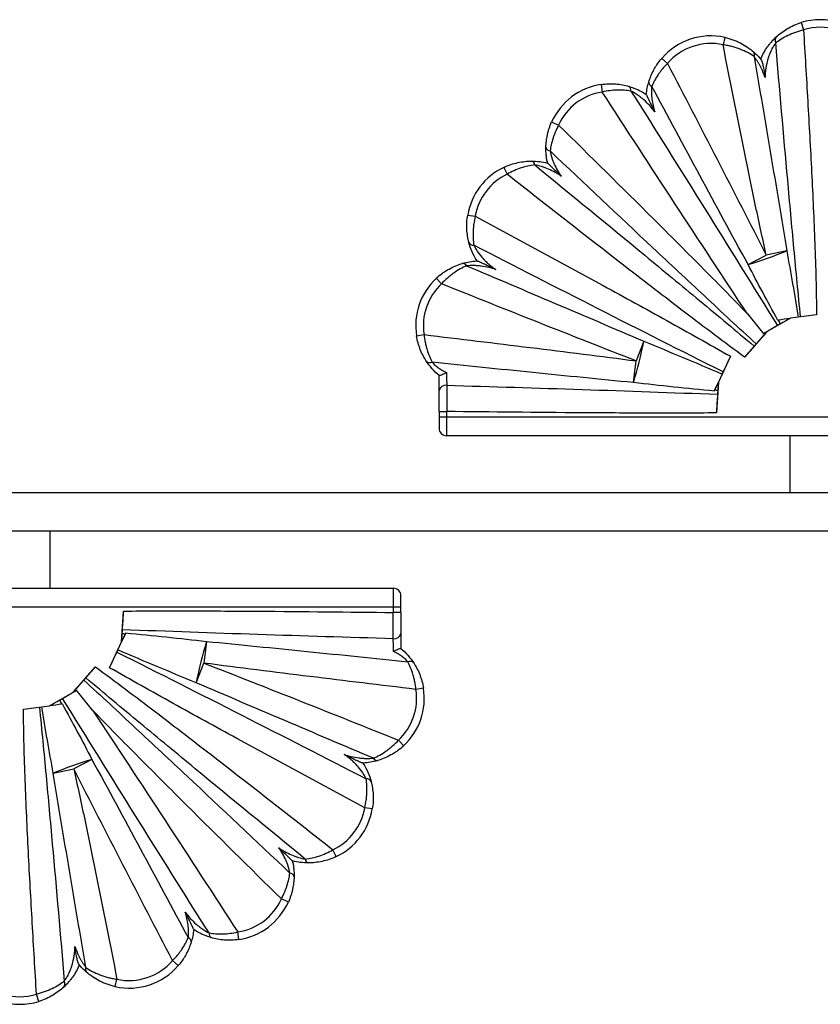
# Paper-space layout '_Izquierda' of a CAD drawing. Header units: millimetres. Extents: x 580 to 1680, y -627 to 712.
# Tile 5 of 10: x 920 to 1130, y 453 to 712. Entities that reach past the tile are written whole.
import ezdxf

# ---------------------------------------------------------------- set-up
doc = ezdxf.new("R2010")
doc.units = ezdxf.units.MM

psp = doc.layouts.new('_Izquierda')

# ---------------------------------------------------------------- linework, layer by layer
at = {"color": 7, "linetype": 'Continuous', "lineweight": 25}
for p, q in [((1124.99, 710.95), (1125.58, 709.04)), ((1104.92, 707.08), (1104.49, 705.13)), ((1088.39, 701.55), (1089.91, 700.25)), ((1072.5, 694.71), (1072.8, 692.73)), ((1059.52, 684.87), (1061.35, 684.05)), ((1047, 672.97), (1047.85, 671.16)), ((1037.51, 660.46), (1039.48, 660.12)), ((1121.19, 651.1), (1115.84, 649.9)), ((1111.05, 647.47), (1115.84, 649.9)), ((1029.28, 643.87), (1030.65, 642.41)), ((1122.17, 633.4), (1115.65, 629.6)), ((1118.8, 632.96), (1118.97, 632.98)), ((1122.17, 633.4), (1122.16, 633.4)), ((1129.02, 634.28), (1122.17, 633.4)), ((1024.09, 628.76), (1026.07, 629.08)), ((1115.73, 629.52), (1110.13, 623.16)), ((1115.65, 629.6), (1115.73, 629.52)), ((1083.71, 627.33), (1081.72, 622.19)), ((1106.43, 623.39), (1103.26, 616.64)), ((1080.98, 616.5), (1081.72, 622.19)), ((1030, 614.41), (1030, 618.38)), ((1103.26, 616.64), (1102.73, 608.53)), ((1103.26, 616.64), (1103.26, 616.64)), ((1102.24, 614.47), (1102.14, 614.26)), ((1030, 608.91), (1032, 608.91)), ((1030, 608.91), (1030, 604.54)), ((1030, 607.54), (1230, 607.54)), ((1032, 602.54), (1032, 608.91)), ((1225, 602.54), (1032, 602.54)), ((1122, 602.54), (1122, 587.54)), ((1680, 587.54), (580, 587.54)), ((1680, 577.54), (580, 577.54)), ((928, 562.54), (928, 577.54)), ((825, 562.54), (1018, 562.54)), ((1018, 562.54), (1018, 556.17)), ((1020, 556.17), (1020, 560.54)), ((1020, 557.54), (820, 557.54)), ((946.74, 548.44), (947.27, 556.55)), ((1020, 556.17), (1018, 556.17)), ((947.76, 550.61), (947.86, 550.82)), ((1020, 550.67), (1020, 546.7)), ((943.57, 541.69), (946.74, 548.44)), ((946.74, 548.44), (946.74, 548.44)), ((969.02, 548.58), (968.28, 542.89)), ((966.29, 537.75), (968.28, 542.89)), ((934.27, 535.56), (939.87, 541.92)), ((927.83, 531.68), (934.35, 535.48)), ((934.35, 535.48), (934.27, 535.56)), ((1025.91, 536.32), (1023.93, 536)), ((920.98, 530.8), (927.83, 531.68)), ((927.83, 531.68), (927.84, 531.68)), ((931.2, 532.12), (931.03, 532.1)), ((1020.72, 521.21), (1019.35, 522.67)), ((938.95, 517.61), (934.16, 515.18)), ((928.81, 513.98), (934.16, 515.18)), ((1012.49, 504.62), (1010.52, 504.96)), ((1003, 492.11), (1002.15, 493.92)), ((990.48, 480.21), (988.65, 481.03)), ((977.5, 470.37), (977.2, 472.35)), ((961.61, 463.53), (960.09, 464.83)), ((945.08, 458), (945.51, 459.95)), ((925.01, 454.13), (924.42, 456.04))]:
    psp.add_line(p, q, dxfattribs=at)
for centre, radius, start, end in [((1130, 694.71), 17, 72.8404, 107.1481), ((1130, 694.71), 15, 72.8404, 107.1481), ((1101.29, 690.47), 17, 77.6476, 139.3394), ((1101.29, 690.47), 15, 77.6476, 139.3394), ((1119.49, 706.3), 1.37, 140.2849, 210.1433), ((1111.65, 702.53), 1.11, 332.8387, 39.5262), ((1086.22, 695.35), 1.21, 177.9903, 248.8035), ((1075.03, 677.9), 17, 98.5435, 155.7908), ((1075.03, 677.9), 15, 98.5435, 155.7908), ((1079.2, 693.23), 1.15, 348.2382, 58.174), ((1059.24, 678.52), 1.25, 193.6427, 265.0715), ((1053.97, 673.54), 1.12, 3.6872, 72.9898), ((1054.27, 657.6), 17, 115.3145, 170.3342), ((1054.27, 657.6), 15, 115.3145, 170.3342), ((1038.96, 653.81), 1.26, 206.2968, 277.1766), ((1078.35, 754.84), 112.25, 286.9371, 292.4363), ((1036.22, 646.67), 1.1, 23.8981, 92.7631), ((1040.88, 631.44), 17, 133.005, 189.0675), ((1040.88, 631.44), 15, 133.005, 189.0675), ((975.16, 648.93), 110.68, 342.9625, 348.749), ((1027.61, 623.03), 1.31, 223.7247, 295.1744), ((1031.74, 614.02), 1.78, 81.1028, 167.3943), ((1032, 604.54), 2, 180, 270), ((1018, 560.54), 2, 0, 90), ((1018.26, 551.06), 1.78, 261.1028, 347.3943), ((1074.84, 516.15), 110.68, 162.9625, 168.749), ((1022.39, 542.05), 1.31, 43.7247, 115.1744), ((1009.12, 533.64), 15, 313.005, 9.0675), ((1009.12, 533.64), 17, 313.005, 9.0675), ((971.65, 410.24), 112.25, 106.9371, 112.4363), ((1013.78, 518.41), 1.1, 203.8981, 272.7631), ((1011.04, 511.27), 1.26, 26.2968, 97.1766), ((995.73, 507.48), 15, 295.3145, 350.3342), ((995.73, 507.48), 17, 295.3145, 350.3342), ((996.03, 491.54), 1.12, 183.6872, 252.9898), ((990.76, 486.56), 1.25, 13.6427, 85.0715), ((974.97, 487.18), 15, 278.5435, 335.7908), ((974.97, 487.18), 17, 278.5435, 335.7908), ((963.78, 469.73), 1.21, 357.9903, 68.8035), ((970.8, 471.85), 1.15, 168.2382, 238.174), ((938.35, 462.55), 1.11, 152.8387, 219.5262), ((948.71, 474.61), 17, 257.6476, 319.3394), ((948.71, 474.61), 15, 257.6476, 319.3394), ((930.51, 458.78), 1.37, 320.2849, 30.1433), ((920, 470.37), 15, 252.8404, 287.1481), ((920, 470.37), 17, 252.8404, 287.1481)]:
    psp.add_arc(centre, radius, start, end, dxfattribs=at)
for points, knots in [([(1118.44, 707.18), (1118.84, 707.55), (1119.28, 707.92), (1120.25, 708.65), (1120.77, 709), (1121.87, 709.66), (1122.47, 709.97), (1123.69, 710.51), (1124.33, 710.75), (1124.99, 710.95)], [0, 0, 0, 0, 0.25, 0.25, 0.5, 0.5, 0.75, 0.75, 1, 1, 1, 1]), ([(1125.58, 709.04), (1124.85, 708.86), (1124.14, 708.63), (1122.78, 708.13), (1122.11, 707.85), (1120.88, 707.25), (1120.31, 706.93), (1119.23, 706.28), (1118.75, 705.94), (1118.31, 705.62)], [0, 0, 0, 0, 0.25, 0.25, 0.5, 0.5, 0.75, 0.75, 1, 1, 1, 1]), ([(1125.58, 709.04), (1125.97, 702.82), (1126.35, 696.59), (1127.06, 684.14), (1127.41, 677.91), (1128.03, 665.45), (1128.32, 659.22), (1128.67, 649.87), (1128.77, 646.75), (1128.93, 640.52), (1129, 637.4), (1129.02, 634.28)], [0, 0, 0, 0, 0.25, 0.25, 0.5, 0.5, 0.75, 0.75, 0.875, 0.875, 1, 1, 1, 1]), ([(1104.92, 707.08), (1105.3, 707), (1105.67, 706.9), (1106.39, 706.69), (1106.75, 706.57), (1107.45, 706.32), (1107.79, 706.18), (1108.47, 705.89), (1108.8, 705.73), (1109.76, 705.23), (1110.36, 704.86), (1111.49, 704.09), (1112.02, 703.68), (1112.51, 703.24)], [0, 0, 0, 0, 0.125, 0.125, 0.25, 0.25, 0.375, 0.375, 0.5, 0.5, 0.75, 0.75, 1, 1, 1, 1]), ([(1114.35, 701.35), (1114.6, 701.93), (1114.87, 702.5), (1115.49, 703.59), (1115.82, 704.12), (1116.36, 704.86), (1116.54, 705.1), (1116.92, 705.57), (1117.11, 705.8), (1117.69, 706.45), (1118.07, 706.83), (1118.44, 707.18)], [0, 0, 0, 0, 0.25, 0.25, 0.5, 0.5, 0.625, 0.625, 0.75, 0.75, 1, 1, 1, 1]), ([(1118.31, 705.62), (1118.11, 705.34), (1117.9, 705.04), (1117.51, 704.39), (1117.31, 704.03), (1116.96, 703.3), (1116.8, 702.93), (1116.5, 702.16), (1116.37, 701.77), (1116.02, 700.58), (1115.85, 699.78), (1115.6, 698.15), (1115.53, 697.33), (1115.51, 696.5)], [0, 0, 0, 0, 0.125, 0.125, 0.25, 0.25, 0.375, 0.375, 0.5, 0.5, 0.75, 0.75, 1, 1, 1, 1]), ([(1124.82, 633.73), (1124.22, 639.72), (1123.65, 645.7), (1122.53, 657.68), (1121.98, 663.67), (1120.37, 681.64), (1119.33, 693.63), (1118.31, 705.62)], [0, 0, 0, 0, 0.25, 0.25, 0.5, 0.5, 1, 1, 1, 1]), ([(1115.84, 649.9), (1114.81, 654.49), (1113.83, 659.08), (1111.88, 668.27), (1110.93, 672.88), (1108.12, 686.69), (1106.29, 695.9), (1104.49, 705.13)], [0, 0, 0, 0, 0.25, 0.25, 0.5, 0.5, 1, 1, 1, 1]), ([(1112.64, 702.02), (1112.12, 702.39), (1111.56, 702.74), (1110.35, 703.38), (1109.7, 703.68), (1108.66, 704.09), (1108.3, 704.22), (1107.58, 704.45), (1107.21, 704.56), (1106.45, 704.76), (1106.07, 704.85), (1105.29, 705), (1104.89, 705.07), (1104.49, 705.13)], [0, 0, 0, 0, 0.25, 0.25, 0.5, 0.5, 0.625, 0.625, 0.75, 0.75, 0.875, 0.875, 1, 1, 1, 1]), ([(1112.51, 703.24), (1112.84, 702.95), (1113.17, 702.64), (1113.83, 701.96), (1114.15, 701.59), (1114.47, 701.21)], [0, 0, 0, 0, 0.5, 0.5, 1, 1, 1, 1]), ([(1085.01, 695.39), (1085.17, 695.92), (1085.36, 696.45), (1085.79, 697.5), (1086.04, 698.02), (1086.47, 698.81), (1086.62, 699.07), (1086.93, 699.58), (1087.1, 699.84), (1087.61, 700.59), (1087.98, 701.08), (1088.39, 701.55)], [0, 0, 0, 0, 0.25, 0.25, 0.5, 0.5, 0.625, 0.625, 0.75, 0.75, 1, 1, 1, 1]), ([(1089.91, 700.25), (1089.44, 699.78), (1089.01, 699.3), (1088.4, 698.56), (1088.2, 698.31), (1087.83, 697.8), (1087.64, 697.55), (1087.12, 696.78), (1086.81, 696.26), (1086.25, 695.24), (1086, 694.73), (1085.78, 694.22)], [0, 0, 0, 0, 0.25, 0.25, 0.375, 0.375, 0.5, 0.5, 0.75, 0.75, 1, 1, 1, 1]), ([(1089.91, 700.25), (1094.25, 691.87), (1098.59, 683.49), (1107.24, 666.71), (1111.55, 658.31), (1115.84, 649.9)], [0, 0, 0, 0, 0.5, 0.5, 1, 1, 1, 1]), ([(1112.64, 702.02), (1114.09, 693.54), (1115.54, 685.05), (1118.39, 668.08), (1119.81, 659.59), (1121.19, 651.1)], [0, 0, 0, 0, 0.5, 0.5, 1, 1, 1, 1]), ([(1115.51, 696.5), (1115.35, 697.01), (1115.16, 697.51), (1114.76, 698.49), (1114.54, 698.97), (1114.17, 699.68), (1114.05, 699.91), (1113.78, 700.36), (1113.65, 700.59), (1113.23, 701.24), (1112.94, 701.65), (1112.64, 702.02)], [0, 0, 0, 0, 0.25, 0.25, 0.5, 0.5, 0.625, 0.625, 0.75, 0.75, 1, 1, 1, 1]), ([(1114.47, 701.21), (1114.43, 701.25), (1114.4, 701.29), (1114.36, 701.34), (1114.35, 701.35), (1114.35, 701.35)], [0, 0, 0, 0, 0.5, 0.5, 1, 1, 1, 1]), ([(1114.47, 701.21), (1114.5, 701.17), (1114.53, 701.12), (1114.59, 700.99), (1114.62, 700.92), (1114.71, 700.68), (1114.77, 700.49), (1114.87, 700.11), (1114.92, 699.91), (1115.01, 699.5), (1115.05, 699.29), (1115.18, 698.66), (1115.25, 698.23), (1115.39, 697.37), (1115.45, 696.94), (1115.51, 696.5)], [0, 0, 0, 0, 0.0625, 0.0625, 0.125, 0.125, 0.25, 0.25, 0.375, 0.375, 0.5, 0.5, 0.75, 0.75, 1, 1, 1, 1]), ([(1084.36, 692.1), (1084.42, 692.68), (1084.51, 693.25), (1084.72, 694.35), (1084.86, 694.88), (1085.01, 695.39)], [0, 0, 0, 0, 0.5, 0.5, 1, 1, 1, 1]), ([(1072.5, 694.71), (1073.14, 694.81), (1073.78, 694.86), (1075.05, 694.91), (1075.68, 694.9), (1077.53, 694.76), (1078.7, 694.54), (1079.81, 694.21)], [0, 0, 0, 0, 0.25, 0.25, 0.5, 0.5, 1, 1, 1, 1]), ([(1080.33, 693), (1079.76, 693.1), (1079.18, 693.17), (1077.98, 693.25), (1077.36, 693.27), (1076.09, 693.23), (1075.43, 693.17), (1074.12, 693), (1073.46, 692.88), (1072.8, 692.73)], [0, 0, 0, 0, 0.25, 0.25, 0.5, 0.5, 0.75, 0.75, 1, 1, 1, 1]), ([(1110.89, 634.54), (1104.48, 644.2), (1098.12, 653.89), (1085.43, 673.29), (1079.11, 683.01), (1072.8, 692.73)], [0, 0, 0, 0, 0.5, 0.5, 1, 1, 1, 1]), ([(1079.81, 694.21), (1080.56, 693.99), (1081.34, 693.71), (1082.49, 693.18), (1082.87, 692.99), (1083.63, 692.57), (1084, 692.34), (1084.36, 692.11)], [0, 0, 0, 0, 0.5, 0.5, 0.75, 0.75, 1, 1, 1, 1]), ([(1080.33, 693), (1086.77, 682.76), (1093.2, 672.51), (1106.01, 651.99), (1112.4, 641.72), (1118.74, 631.43)], [0, 0, 0, 0, 0.5, 0.5, 1, 1, 1, 1]), ([(1086.59, 687.51), (1086.17, 688.08), (1085.72, 688.63), (1084.77, 689.68), (1084.27, 690.18), (1083.47, 690.88), (1083.2, 691.11), (1082.65, 691.54), (1082.37, 691.75), (1081.5, 692.35), (1080.92, 692.7), (1080.33, 693)], [0, 0, 0, 0, 0.25, 0.25, 0.5, 0.5, 0.625, 0.625, 0.75, 0.75, 1, 1, 1, 1]), ([(1085.78, 694.22), (1085.73, 693.69), (1085.71, 693.14), (1085.72, 692.02), (1085.77, 691.44), (1085.91, 690.31), (1086.01, 689.74), (1086.26, 688.62), (1086.41, 688.06), (1086.59, 687.51)], [0, 0, 0, 0, 0.25, 0.25, 0.5, 0.5, 0.75, 0.75, 1, 1, 1, 1]), ([(1084.36, 692.1), (1084.36, 692.08), (1084.4, 691.97), (1084.52, 691.68), (1084.61, 691.49), (1084.78, 691.11), (1084.88, 690.9), (1085.08, 690.49), (1085.19, 690.28), (1085.5, 689.64), (1085.72, 689.22), (1086.15, 688.37), (1086.37, 687.94), (1086.59, 687.51)], [0, 0, 0, 0, 0.125, 0.125, 0.25, 0.25, 0.375, 0.375, 0.5, 0.5, 0.75, 0.75, 1, 1, 1, 1]), ([(1058.03, 678.22), (1058.04, 678.75), (1058.08, 679.29), (1058.2, 680.39), (1058.29, 680.94), (1058.48, 681.79), (1058.55, 682.07), (1058.7, 682.64), (1058.79, 682.92), (1059.06, 683.76), (1059.28, 684.32), (1059.52, 684.87)], [0, 0, 0, 0, 0.25, 0.25, 0.5, 0.5, 0.625, 0.625, 0.75, 0.75, 1, 1, 1, 1]), ([(1061.35, 684.05), (1061.05, 683.48), (1060.77, 682.91), (1060.41, 682.05), (1060.29, 681.76), (1060.08, 681.18), (1059.98, 680.89), (1059.7, 680.03), (1059.55, 679.46), (1059.3, 678.35), (1059.21, 677.8), (1059.14, 677.27)], [0, 0, 0, 0, 0.25, 0.25, 0.375, 0.375, 0.5, 0.5, 0.75, 0.75, 1, 1, 1, 1]), ([(1061.35, 684.05), (1069.68, 675.87), (1077.98, 667.67), (1090.39, 655.31), (1094.52, 651.18), (1102.74, 642.9), (1106.83, 638.74), (1110.89, 634.54)], [0, 0, 0, 0, 0.5, 0.5, 0.75, 0.75, 1, 1, 1, 1]), ([(1058.46, 674.08), (1058.38, 674.43), (1058.31, 674.78), (1058.2, 675.49), (1058.15, 675.85), (1058.04, 676.9), (1058.02, 677.57), (1058.03, 678.22)], [0, 0, 0, 0, 0.25, 0.25, 0.5, 0.5, 1, 1, 1, 1]), ([(1113.18, 626.63), (1108.64, 630.81), (1104.12, 635.01), (1095.09, 643.43), (1090.58, 647.65), (1077.08, 660.32), (1068.1, 668.79), (1059.14, 677.27)], [0, 0, 0, 0, 0.25, 0.25, 0.5, 0.5, 1, 1, 1, 1]), ([(1059.14, 677.27), (1059.23, 676.72), (1059.37, 676.14), (1059.64, 675.27), (1059.74, 674.97), (1059.96, 674.4), (1060.08, 674.11), (1060.46, 673.27), (1060.74, 672.72), (1061.37, 671.65), (1061.71, 671.13), (1062.08, 670.62)], [0, 0, 0, 0, 0.25, 0.25, 0.375, 0.375, 0.5, 0.5, 0.75, 0.75, 1, 1, 1, 1]), ([(1047, 672.97), (1047.59, 673.25), (1048.2, 673.5), (1049.42, 673.91), (1050.05, 674.08), (1051.89, 674.48), (1053.1, 674.61), (1054.3, 674.6)], [0, 0, 0, 0, 0.25, 0.25, 0.5, 0.5, 1, 1, 1, 1]), ([(1054.3, 674.6), (1054.97, 674.6), (1055.65, 674.56), (1057.05, 674.39), (1057.76, 674.25), (1058.47, 674.08)], [0, 0, 0, 0, 0.5, 0.5, 1, 1, 1, 1]), ([(1055.08, 673.61), (1054.5, 673.54), (1053.91, 673.45), (1052.71, 673.18), (1052.11, 673.02), (1050.89, 672.61), (1050.27, 672.37), (1049.05, 671.82), (1048.44, 671.51), (1047.85, 671.16)], [0, 0, 0, 0, 0.25, 0.25, 0.5, 0.5, 0.75, 0.75, 1, 1, 1, 1]), ([(1055.08, 673.61), (1064.72, 665.73), (1074.35, 657.84), (1088.75, 645.96), (1093.55, 641.99), (1103.12, 634.04), (1107.9, 630.06), (1112.67, 626.06)], [0, 0, 0, 0, 0.5, 0.5, 0.75, 0.75, 1, 1, 1, 1]), ([(1062.08, 670.62), (1061.54, 670.99), (1060.99, 671.33), (1059.87, 671.96), (1059.29, 672.24), (1058.11, 672.75), (1057.5, 672.98), (1056.29, 673.35), (1055.68, 673.5), (1055.08, 673.61)], [0, 0, 0, 0, 0.25, 0.25, 0.5, 0.5, 0.75, 0.75, 1, 1, 1, 1]), ([(1058.47, 674.08), (1058.48, 674.07), (1058.56, 674), (1058.79, 673.8), (1058.93, 673.66), (1059.23, 673.38), (1059.39, 673.22), (1059.71, 672.91), (1059.88, 672.75), (1060.38, 672.27), (1060.72, 671.94), (1061.4, 671.29), (1061.73, 670.96), (1062.08, 670.62)], [0, 0, 0, 0, 0.125, 0.125, 0.25, 0.25, 0.375, 0.375, 0.5, 0.5, 0.75, 0.75, 1, 1, 1, 1]), ([(1110.13, 623.16), (1107.49, 625.1), (1104.86, 627.06), (1099.63, 631), (1097.02, 632.98), (1089.2, 638.93), (1084.01, 642.93), (1068.47, 654.97), (1058.15, 663.06), (1047.85, 671.16)], [0, 0, 0, 0, 0.125, 0.125, 0.25, 0.25, 0.5, 0.5, 1, 1, 1, 1]), ([(1037.83, 653.25), (1037.69, 653.78), (1037.57, 654.34), (1037.39, 655.48), (1037.32, 656.07), (1037.27, 656.99), (1037.26, 657.31), (1037.27, 657.93), (1037.27, 658.24), (1037.33, 659.19), (1037.4, 659.82), (1037.51, 660.46)], [0, 0, 0, 0, 0.25, 0.25, 0.5, 0.5, 0.625, 0.625, 0.75, 0.75, 1, 1, 1, 1]), ([(1039.48, 660.12), (1039.32, 659.45), (1039.2, 658.78), (1039.06, 657.79), (1039.02, 657.46), (1038.96, 656.8), (1038.94, 656.47), (1038.9, 655.5), (1038.91, 654.88), (1038.98, 653.68), (1039.04, 653.1), (1039.12, 652.56)], [0, 0, 0, 0, 0.25, 0.25, 0.375, 0.375, 0.5, 0.5, 0.75, 0.75, 1, 1, 1, 1]), ([(1039.48, 660.12), (1050.69, 654.1), (1061.89, 648.05), (1078.64, 638.9), (1084.22, 635.84), (1095.35, 629.66), (1100.9, 626.55), (1106.43, 623.39)], [0, 0, 0, 0, 0.5, 0.5, 0.75, 0.75, 1, 1, 1, 1]), ([(1039.96, 648.42), (1039.46, 649.2), (1039.03, 650.01), (1038.31, 651.66), (1038.04, 652.48), (1037.83, 653.25)], [0, 0, 0, 0, 0.5, 0.5, 1, 1, 1, 1]), ([(1104.5, 619.3), (1093.56, 624.76), (1082.66, 630.29), (1060.87, 641.39), (1049.99, 646.96), (1039.12, 652.56)], [0, 0, 0, 0, 0.5, 0.5, 1, 1, 1, 1]), ([(1039.12, 652.56), (1039.26, 652.26), (1039.42, 651.96), (1039.77, 651.35), (1039.97, 651.05), (1040.59, 650.14), (1041.05, 649.57), (1041.8, 648.75), (1042.06, 648.49), (1042.6, 647.97), (1042.87, 647.73), (1043.72, 647.01), (1044.31, 646.57), (1044.92, 646.15)], [0, 0, 0, 0, 0.125, 0.125, 0.25, 0.25, 0.5, 0.5, 0.625, 0.625, 0.75, 0.75, 1, 1, 1, 1]), ([(1121.19, 651.1), (1121.72, 648.19), (1122.24, 645.29), (1123.25, 639.47), (1123.74, 636.57), (1124.21, 633.66)], [0, 0, 0, 0, 0.5, 0.5, 1, 1, 1, 1]), ([(1029.28, 643.87), (1029.8, 644.35), (1030.33, 644.79), (1031.17, 645.4), (1031.45, 645.59), (1032.03, 645.96), (1032.32, 646.13), (1033.2, 646.62), (1033.78, 646.91), (1034.97, 647.4), (1035.57, 647.6), (1036.17, 647.78)], [0, 0, 0, 0, 0.25, 0.25, 0.375, 0.375, 0.5, 0.5, 0.75, 0.75, 1, 1, 1, 1]), ([(1037.23, 647.12), (1036.66, 646.89), (1036.1, 646.62), (1034.97, 645.99), (1034.41, 645.64), (1033.57, 645.05), (1033.29, 644.84), (1032.73, 644.4), (1032.46, 644.17), (1031.66, 643.46), (1031.14, 642.95), (1030.65, 642.41)], [0, 0, 0, 0, 0.25, 0.25, 0.5, 0.5, 0.625, 0.625, 0.75, 0.75, 1, 1, 1, 1]), ([(1036.17, 647.78), (1036.75, 647.95), (1037.37, 648.09), (1038.65, 648.31), (1039.32, 648.38), (1039.99, 648.42)], [0, 0, 0, 0, 0.5, 0.5, 1, 1, 1, 1]), ([(1044.92, 646.15), (1044.3, 646.36), (1043.66, 646.54), (1042.38, 646.85), (1041.73, 646.97), (1040.75, 647.09), (1040.43, 647.13), (1039.77, 647.18), (1039.44, 647.19), (1038.47, 647.21), (1037.84, 647.18), (1037.23, 647.12)], [0, 0, 0, 0, 0.25, 0.25, 0.5, 0.5, 0.625, 0.625, 0.75, 0.75, 1, 1, 1, 1]), ([(1037.23, 647.12), (1044.98, 643.84), (1052.74, 640.56), (1068.23, 633.97), (1075.97, 630.66), (1083.71, 627.33)], [0, 0, 0, 0, 0.5, 0.5, 1, 1, 1, 1]), ([(1039.99, 648.42), (1040.01, 648.42), (1040.06, 648.41), (1040.18, 648.37), (1040.26, 648.34), (1040.43, 648.28), (1040.52, 648.24), (1040.72, 648.16), (1040.82, 648.11), (1041.13, 647.97), (1041.35, 647.88), (1041.78, 647.67), (1042.01, 647.57), (1042.67, 647.25), (1043.12, 647.03), (1043.8, 646.7), (1044.02, 646.59), (1044.47, 646.37), (1044.7, 646.26), (1044.92, 646.15)], [0, 0, 0, 0, 0.0625, 0.0625, 0.125, 0.125, 0.1875, 0.1875, 0.25, 0.25, 0.375, 0.375, 0.5, 0.5, 0.75, 0.75, 0.875, 0.875, 1, 1, 1, 1]), ([(1081.72, 622.19), (1073.18, 625.5), (1064.66, 628.85), (1047.64, 635.6), (1039.14, 639), (1030.65, 642.41)], [0, 0, 0, 0, 0.5, 0.5, 1, 1, 1, 1]), ([(1122.16, 633.4), (1121.71, 633.14), (1121.27, 632.88), (1120.4, 632.38), (1119.97, 632.14), (1119.57, 631.91)], [0, 0, 0, 0, 0.5, 0.5, 1, 1, 1, 1]), ([(1118.74, 631.43), (1118.18, 631.09), (1117.6, 630.75), (1116.38, 630.04), (1115.75, 629.67), (1115.11, 629.29)], [0, 0, 0, 0, 0.5, 0.5, 1, 1, 1, 1]), ([(1119.57, 631.91), (1119.44, 631.84), (1119.29, 631.75), (1119.01, 631.58), (1118.86, 631.5), (1118.74, 631.43)], [0, 0, 0, 0, 0.5, 0.5, 1, 1, 1, 1]), ([(1026.66, 622.12), (1026.37, 622.57), (1026.08, 623.05), (1025.55, 624.07), (1025.3, 624.6), (1024.97, 625.45), (1024.86, 625.74), (1024.66, 626.32), (1024.57, 626.62), (1024.33, 627.52), (1024.19, 628.13), (1024.09, 628.76)], [0, 0, 0, 0, 0.25, 0.25, 0.5, 0.5, 0.625, 0.625, 0.75, 0.75, 1, 1, 1, 1]), ([(1026.07, 629.08), (1026.14, 628.39), (1026.24, 627.72), (1026.44, 626.74), (1026.51, 626.41), (1026.67, 625.77), (1026.76, 625.46), (1027.03, 624.53), (1027.24, 623.95), (1027.68, 622.84), (1027.92, 622.32), (1028.17, 621.84)], [0, 0, 0, 0, 0.25, 0.25, 0.375, 0.375, 0.5, 0.5, 0.75, 0.75, 1, 1, 1, 1]), ([(1026.07, 629.08), (1035.35, 627.97), (1044.62, 626.84), (1063.17, 624.56), (1072.45, 623.39), (1081.72, 622.19)], [0, 0, 0, 0, 0.5, 0.5, 1, 1, 1, 1]), ([(1115.73, 629.52), (1115.29, 629.02), (1114.86, 628.53), (1114.22, 627.81), (1114.01, 627.57), (1113.59, 627.1), (1113.38, 626.86), (1113.18, 626.63)], [0, 0, 0, 0, 0.5, 0.5, 0.75, 0.75, 1, 1, 1, 1]), ([(1112.67, 626.06), (1112.27, 625.59), (1111.85, 625.12), (1111.22, 624.4), (1111, 624.15), (1110.57, 623.66), (1110.35, 623.41), (1110.13, 623.16)], [0, 0, 0, 0, 0.5, 0.5, 0.75, 0.75, 1, 1, 1, 1]), ([(1113.18, 626.63), (1113.1, 626.54), (1113.01, 626.44), (1112.84, 626.25), (1112.75, 626.15), (1112.67, 626.06)], [0, 0, 0, 0, 0.5, 0.5, 1, 1, 1, 1]), ([(1106.43, 623.39), (1106.09, 622.68), (1105.76, 621.98), (1105.12, 620.61), (1104.8, 619.94), (1104.5, 619.3)], [0, 0, 0, 0, 0.5, 0.5, 1, 1, 1, 1]), ([(1030, 618.38), (1029.32, 618.94), (1028.69, 619.56), (1027.56, 620.84), (1027.07, 621.49), (1026.66, 622.12)], [0, 0, 0, 0, 0.5, 0.5, 1, 1, 1, 1]), ([(1080.98, 616.5), (1072.17, 617.36), (1063.37, 618.24), (1045.77, 620.02), (1036.97, 620.93), (1028.17, 621.84)], [0, 0, 0, 0, 0.5, 0.5, 1, 1, 1, 1]), ([(1028.17, 621.84), (1028.41, 621.59), (1028.67, 621.34), (1029.25, 620.84), (1029.55, 620.59), (1030.51, 619.9), (1031.2, 619.48), (1031.92, 619.11)], [0, 0, 0, 0, 0.25, 0.25, 0.5, 0.5, 1, 1, 1, 1]), ([(1030, 618.38), (1030.01, 618.37), (1030.03, 618.37), (1030.09, 618.38), (1030.13, 618.4), (1030.29, 618.45), (1030.44, 618.5), (1030.8, 618.64), (1031.01, 618.73), (1031.45, 618.91), (1031.68, 619.01), (1031.92, 619.11)], [0, 0, 0, 0, 0.125, 0.125, 0.25, 0.25, 0.5, 0.5, 0.75, 0.75, 1, 1, 1, 1]), ([(1031.92, 619.11), (1031.92, 618.81), (1031.93, 618.51), (1031.95, 617.91), (1031.96, 617.61), (1031.98, 617.04), (1031.99, 616.77), (1032, 616.24), (1032.01, 616), (1032.02, 615.78)], [0, 0, 0, 0, 0.25, 0.25, 0.5, 0.5, 0.75, 0.75, 1, 1, 1, 1]), ([(1104.23, 618.73), (1103.88, 617.98), (1103.54, 617.23), (1103.01, 616.11), (1102.83, 615.73), (1102.48, 614.99), (1102.31, 614.62), (1102.14, 614.26)], [0, 0, 0, 0, 0.5, 0.5, 0.75, 0.75, 1, 1, 1, 1]), ([(1104.5, 619.3), (1104.46, 619.22), (1104.42, 619.12), (1104.32, 618.92), (1104.28, 618.82), (1104.23, 618.73)], [0, 0, 0, 0, 0.5, 0.5, 1, 1, 1, 1]), ([(1032.02, 615.78), (1032.02, 615.32), (1032.01, 614.32), (1032.01, 613.21), (1032.01, 612.02), (1032.01, 611.42), (1032, 610.49), (1032, 610.18), (1032, 609.55), (1032, 609.23), (1032, 608.91)], [0, 0, 0, 0, 0.25, 0.5, 0.5, 0.75, 0.75, 0.875, 0.875, 1, 1, 1, 1]), ([(1032.02, 615.78), (1043.86, 615.44), (1055.7, 615.08), (1079.37, 614.3), (1091.21, 613.89), (1103.04, 613.42)], [0, 0, 0, 0, 0.5, 0.5, 1, 1, 1, 1]), ([(1103.26, 616.64), (1103.23, 616.25), (1103.21, 615.86), (1103.16, 615.11), (1103.13, 614.75), (1103.1, 614.39)], [0, 0, 0, 0, 0.5, 0.5, 1, 1, 1, 1]), ([(1030, 608.91), (1030, 609.42), (1030, 609.93), (1030, 610.92), (1030, 611.4), (1030, 612.35), (1030, 613.24), (1030, 614.04), (1030, 614.41)], [0, 0, 0, 0, 0.25, 0.25, 0.5, 0.5, 0.75, 1, 1, 1, 1]), ([(1103.04, 613.42), (1102.99, 612.67), (1102.95, 611.88), (1102.87, 610.65), (1102.84, 610.23), (1102.78, 609.38), (1102.76, 608.96), (1102.73, 608.53)], [0, 0, 0, 0, 0.5, 0.5, 0.75, 0.75, 1, 1, 1, 1]), ([(1103.1, 614.39), (1103.09, 614.24), (1103.08, 614.07), (1103.06, 613.73), (1103.05, 613.57), (1103.04, 613.42)], [0, 0, 0, 0, 0.5, 0.5, 1, 1, 1, 1]), ([(1102.73, 608.53), (1096.83, 608.49), (1090.94, 608.48), (1079.15, 608.5), (1073.26, 608.53), (1055.58, 608.65), (1043.79, 608.77), (1032, 608.91)], [0, 0, 0, 0, 0.25, 0.25, 0.5, 0.5, 1, 1, 1, 1]), ([(946.96, 551.66), (947.01, 552.41), (947.05, 553.2), (947.13, 554.43), (947.16, 554.85), (947.22, 555.7), (947.24, 556.12), (947.27, 556.55)], [0, 0, 0, 0, 0.5, 0.5, 0.75, 0.75, 1, 1, 1, 1]), ([(947.27, 556.55), (953.17, 556.59), (959.06, 556.6), (970.85, 556.58), (976.74, 556.55), (994.42, 556.43), (1006.21, 556.31), (1018, 556.17)], [0, 0, 0, 0, 0.25, 0.25, 0.5, 0.5, 1, 1, 1, 1]), ([(1017.98, 549.3), (1017.98, 549.76), (1017.99, 550.76), (1017.99, 551.87), (1017.99, 553.06), (1017.99, 553.66), (1018, 554.59), (1018, 554.9), (1018, 555.53), (1018, 555.85), (1018, 556.17)], [0, 0, 0, 0, 0.25, 0.5, 0.5, 0.75, 0.75, 0.875, 0.875, 1, 1, 1, 1]), ([(1020, 556.17), (1020, 555.66), (1020, 555.15), (1020, 554.16), (1020, 553.68), (1020, 552.73), (1020, 551.84), (1020, 551.04), (1020, 550.67)], [0, 0, 0, 0, 0.25, 0.25, 0.5, 0.5, 0.75, 1, 1, 1, 1]), ([(945.77, 546.35), (946.12, 547.1), (946.46, 547.85), (946.99, 548.97), (947.17, 549.35), (947.52, 550.09), (947.69, 550.46), (947.86, 550.82)], [0, 0, 0, 0, 0.5, 0.5, 0.75, 0.75, 1, 1, 1, 1]), ([(946.74, 548.44), (946.77, 548.83), (946.79, 549.22), (946.84, 549.97), (946.87, 550.33), (946.9, 550.69)], [0, 0, 0, 0, 0.5, 0.5, 1, 1, 1, 1]), ([(946.9, 550.69), (946.91, 550.84), (946.92, 551.01), (946.94, 551.35), (946.95, 551.52), (946.96, 551.66)], [0, 0, 0, 0, 0.5, 0.5, 1, 1, 1, 1]), ([(1017.98, 549.3), (1006.14, 549.64), (994.3, 550), (970.63, 550.78), (958.79, 551.19), (946.96, 551.66)], [0, 0, 0, 0, 0.5, 0.5, 1, 1, 1, 1]), ([(969.02, 548.58), (977.83, 547.72), (986.63, 546.84), (1004.23, 545.06), (1013.03, 544.15), (1021.83, 543.24)], [0, 0, 0, 0, 0.5, 0.5, 1, 1, 1, 1]), ([(1018.08, 545.97), (1018.08, 546.27), (1018.07, 546.57), (1018.05, 547.17), (1018.04, 547.47), (1018.02, 548.04), (1018.01, 548.31), (1018, 548.84), (1017.99, 549.08), (1017.98, 549.3)], [0, 0, 0, 0, 0.25, 0.25, 0.5, 0.5, 0.75, 0.75, 1, 1, 1, 1]), ([(943.57, 541.69), (943.91, 542.4), (944.24, 543.1), (944.88, 544.47), (945.2, 545.14), (945.5, 545.78)], [0, 0, 0, 0, 0.5, 0.5, 1, 1, 1, 1]), ([(945.5, 545.78), (945.54, 545.87), (945.58, 545.96), (945.68, 546.16), (945.72, 546.26), (945.77, 546.35)], [0, 0, 0, 0, 0.5, 0.5, 1, 1, 1, 1]), ([(945.5, 545.78), (956.44, 540.32), (967.34, 534.79), (989.13, 523.69), (1000.01, 518.12), (1010.88, 512.52)], [0, 0, 0, 0, 0.5, 0.5, 1, 1, 1, 1]), ([(1020, 546.7), (1019.99, 546.71), (1019.97, 546.71), (1019.91, 546.7), (1019.87, 546.68), (1019.71, 546.63), (1019.56, 546.58), (1019.2, 546.44), (1018.99, 546.36), (1018.55, 546.17), (1018.32, 546.07), (1018.08, 545.97)], [0, 0, 0, 0, 0.125, 0.125, 0.25, 0.25, 0.5, 0.5, 0.75, 0.75, 1, 1, 1, 1]), ([(1021.83, 543.24), (1021.59, 543.49), (1021.33, 543.74), (1020.75, 544.24), (1020.45, 544.49), (1019.49, 545.18), (1018.8, 545.6), (1018.08, 545.97)], [0, 0, 0, 0, 0.25, 0.25, 0.5, 0.5, 1, 1, 1, 1]), ([(1020, 546.7), (1020.68, 546.14), (1021.31, 545.52), (1022.44, 544.24), (1022.93, 543.59), (1023.34, 542.96)], [0, 0, 0, 0, 0.5, 0.5, 1, 1, 1, 1]), ([(968.28, 542.89), (976.82, 539.58), (985.34, 536.23), (1002.36, 529.48), (1010.86, 526.08), (1019.35, 522.67)], [0, 0, 0, 0, 0.5, 0.5, 1, 1, 1, 1]), ([(1023.93, 536), (1014.65, 537.11), (1005.38, 538.24), (986.83, 540.52), (977.55, 541.69), (968.28, 542.89)], [0, 0, 0, 0, 0.5, 0.5, 1, 1, 1, 1]), ([(1023.93, 536), (1023.86, 536.69), (1023.76, 537.36), (1023.56, 538.34), (1023.49, 538.67), (1023.33, 539.31), (1023.24, 539.62), (1022.97, 540.55), (1022.76, 541.13), (1022.32, 542.24), (1022.08, 542.76), (1021.83, 543.24)], [0, 0, 0, 0, 0.25, 0.25, 0.375, 0.375, 0.5, 0.5, 0.75, 0.75, 1, 1, 1, 1]), ([(1023.34, 542.96), (1023.63, 542.51), (1023.92, 542.03), (1024.45, 541.01), (1024.7, 540.48), (1025.03, 539.63), (1025.14, 539.34), (1025.34, 538.76), (1025.43, 538.46), (1025.67, 537.56), (1025.81, 536.95), (1025.91, 536.32)], [0, 0, 0, 0, 0.25, 0.25, 0.5, 0.5, 0.625, 0.625, 0.75, 0.75, 1, 1, 1, 1]), ([(937.33, 539.02), (937.73, 539.49), (938.15, 539.96), (938.78, 540.68), (939, 540.93), (939.43, 541.42), (939.65, 541.67), (939.87, 541.92)], [0, 0, 0, 0, 0.5, 0.5, 0.75, 0.75, 1, 1, 1, 1]), ([(939.87, 541.92), (942.51, 539.98), (945.14, 538.02), (950.37, 534.08), (952.98, 532.1), (960.8, 526.15), (965.99, 522.15), (981.53, 510.11), (991.85, 502.02), (1002.15, 493.92)], [0, 0, 0, 0, 0.125, 0.125, 0.25, 0.25, 0.5, 0.5, 1, 1, 1, 1]), ([(1010.52, 504.96), (999.31, 510.98), (988.11, 517.03), (971.36, 526.18), (965.78, 529.24), (954.65, 535.42), (949.1, 538.53), (943.57, 541.69)], [0, 0, 0, 0, 0.5, 0.5, 0.75, 0.75, 1, 1, 1, 1]), ([(934.27, 535.56), (934.71, 536.06), (935.14, 536.55), (935.78, 537.27), (935.99, 537.51), (936.41, 537.98), (936.62, 538.22), (936.82, 538.45)], [0, 0, 0, 0, 0.5, 0.5, 0.75, 0.75, 1, 1, 1, 1]), ([(936.82, 538.45), (936.9, 538.54), (936.99, 538.64), (937.16, 538.83), (937.25, 538.93), (937.33, 539.02)], [0, 0, 0, 0, 0.5, 0.5, 1, 1, 1, 1]), ([(936.82, 538.45), (941.36, 534.27), (945.88, 530.07), (954.91, 521.65), (959.42, 517.43), (972.92, 504.76), (981.9, 496.29), (990.86, 487.81)], [0, 0, 0, 0, 0.25, 0.25, 0.5, 0.5, 1, 1, 1, 1]), ([(994.92, 491.47), (985.28, 499.35), (975.65, 507.24), (961.25, 519.12), (956.45, 523.09), (946.88, 531.04), (942.1, 535.02), (937.33, 539.02)], [0, 0, 0, 0, 0.5, 0.5, 0.75, 0.75, 1, 1, 1, 1]), ([(1012.77, 517.96), (1005.02, 521.24), (997.26, 524.52), (981.77, 531.11), (974.03, 534.42), (966.29, 537.75)], [0, 0, 0, 0, 0.5, 0.5, 1, 1, 1, 1]), ([(931.26, 533.65), (931.82, 533.99), (932.4, 534.33), (933.62, 535.04), (934.25, 535.42), (934.89, 535.79)], [0, 0, 0, 0, 0.5, 0.5, 1, 1, 1, 1]), ([(927.84, 531.68), (928.29, 531.94), (928.73, 532.2), (929.6, 532.7), (930.03, 532.94), (930.43, 533.17)], [0, 0, 0, 0, 0.5, 0.5, 1, 1, 1, 1]), ([(930.43, 533.17), (930.56, 533.24), (930.71, 533.33), (930.99, 533.5), (931.14, 533.58), (931.26, 533.65)], [0, 0, 0, 0, 0.5, 0.5, 1, 1, 1, 1]), ([(969.67, 472.08), (963.23, 482.32), (956.8, 492.57), (943.99, 513.09), (937.6, 523.36), (931.26, 533.65)], [0, 0, 0, 0, 0.5, 0.5, 1, 1, 1, 1]), ([(924.42, 456.04), (924.03, 462.26), (923.65, 468.49), (922.94, 480.94), (922.59, 487.17), (921.97, 499.63), (921.68, 505.86), (921.33, 515.21), (921.23, 518.33), (921.07, 524.56), (921, 527.68), (920.98, 530.8)], [0, 0, 0, 0, 0.25, 0.25, 0.5, 0.5, 0.75, 0.75, 0.875, 0.875, 1, 1, 1, 1]), ([(925.18, 531.35), (925.78, 525.36), (926.35, 519.38), (927.47, 507.4), (928.02, 501.41), (929.63, 483.44), (930.67, 471.45), (931.69, 459.46)], [0, 0, 0, 0, 0.25, 0.25, 0.5, 0.5, 1, 1, 1, 1]), ([(928.81, 513.98), (928.28, 516.89), (927.76, 519.79), (926.75, 525.61), (926.26, 528.51), (925.79, 531.42)], [0, 0, 0, 0, 0.5, 0.5, 1, 1, 1, 1]), ([(939.11, 530.54), (945.52, 520.88), (951.88, 511.19), (964.57, 491.79), (970.89, 482.07), (977.2, 472.35)], [0, 0, 0, 0, 0.5, 0.5, 1, 1, 1, 1]), ([(988.65, 481.03), (980.32, 489.21), (972.02, 497.41), (959.61, 509.77), (955.48, 513.9), (947.26, 522.18), (943.17, 526.34), (939.11, 530.54)], [0, 0, 0, 0, 0.5, 0.5, 0.75, 0.75, 1, 1, 1, 1]), ([(1012.77, 517.96), (1013.34, 518.19), (1013.9, 518.46), (1015.03, 519.09), (1015.59, 519.44), (1016.43, 520.03), (1016.71, 520.24), (1017.27, 520.68), (1017.54, 520.91), (1018.34, 521.62), (1018.86, 522.13), (1019.35, 522.67)], [0, 0, 0, 0, 0.25, 0.25, 0.5, 0.5, 0.625, 0.625, 0.75, 0.75, 1, 1, 1, 1]), ([(1020.72, 521.21), (1020.2, 520.73), (1019.67, 520.29), (1018.83, 519.68), (1018.55, 519.49), (1017.97, 519.12), (1017.68, 518.95), (1016.8, 518.46), (1016.22, 518.18), (1015.03, 517.68), (1014.43, 517.48), (1013.83, 517.3)], [0, 0, 0, 0, 0.25, 0.25, 0.375, 0.375, 0.5, 0.5, 0.75, 0.75, 1, 1, 1, 1]), ([(1005.08, 518.93), (1005.7, 518.72), (1006.34, 518.54), (1007.62, 518.23), (1008.27, 518.11), (1009.25, 517.99), (1009.57, 517.95), (1010.23, 517.9), (1010.56, 517.89), (1011.53, 517.87), (1012.16, 517.9), (1012.77, 517.96)], [0, 0, 0, 0, 0.25, 0.25, 0.5, 0.5, 0.625, 0.625, 0.75, 0.75, 1, 1, 1, 1]), ([(1010.88, 512.52), (1010.74, 512.82), (1010.58, 513.12), (1010.23, 513.73), (1010.03, 514.03), (1009.41, 514.94), (1008.95, 515.51), (1008.2, 516.33), (1007.94, 516.59), (1007.4, 517.11), (1007.13, 517.35), (1006.28, 518.07), (1005.69, 518.52), (1005.08, 518.93)], [0, 0, 0, 0, 0.125, 0.125, 0.25, 0.25, 0.5, 0.5, 0.625, 0.625, 0.75, 0.75, 1, 1, 1, 1]), ([(1010.01, 516.66), (1009.99, 516.66), (1009.94, 516.67), (1009.82, 516.71), (1009.74, 516.74), (1009.57, 516.8), (1009.48, 516.84), (1009.28, 516.92), (1009.18, 516.97), (1008.87, 517.11), (1008.65, 517.2), (1008.22, 517.41), (1007.99, 517.51), (1007.33, 517.83), (1006.88, 518.05), (1006.2, 518.38), (1005.98, 518.49), (1005.53, 518.71), (1005.3, 518.82), (1005.08, 518.93)], [0, 0, 0, 0, 0.0625, 0.0625, 0.125, 0.125, 0.1875, 0.1875, 0.25, 0.25, 0.375, 0.375, 0.5, 0.5, 0.75, 0.75, 0.875, 0.875, 1, 1, 1, 1]), ([(1013.83, 517.3), (1013.25, 517.13), (1012.63, 516.99), (1011.35, 516.77), (1010.68, 516.7), (1010.01, 516.66)], [0, 0, 0, 0, 0.5, 0.5, 1, 1, 1, 1]), ([(934.16, 515.18), (935.19, 510.59), (936.17, 506), (938.12, 496.81), (939.07, 492.2), (941.88, 478.39), (943.71, 469.18), (945.51, 459.95)], [0, 0, 0, 0, 0.25, 0.25, 0.5, 0.5, 1, 1, 1, 1]), ([(960.09, 464.83), (955.75, 473.21), (951.41, 481.59), (942.76, 498.37), (938.45, 506.77), (934.16, 515.18)], [0, 0, 0, 0, 0.5, 0.5, 1, 1, 1, 1]), ([(1010.04, 516.66), (1010.54, 515.88), (1010.97, 515.07), (1011.69, 513.42), (1011.96, 512.6), (1012.17, 511.83)], [0, 0, 0, 0, 0.5, 0.5, 1, 1, 1, 1]), ([(937.36, 463.06), (935.91, 471.54), (934.46, 480.03), (931.61, 497), (930.19, 505.49), (928.81, 513.98)], [0, 0, 0, 0, 0.5, 0.5, 1, 1, 1, 1]), ([(1010.52, 504.96), (1010.68, 505.63), (1010.8, 506.3), (1010.94, 507.29), (1010.98, 507.62), (1011.04, 508.28), (1011.06, 508.61), (1011.1, 509.58), (1011.09, 510.2), (1011.02, 511.4), (1010.96, 511.98), (1010.88, 512.52)], [0, 0, 0, 0, 0.25, 0.25, 0.375, 0.375, 0.5, 0.5, 0.75, 0.75, 1, 1, 1, 1]), ([(1012.17, 511.83), (1012.31, 511.3), (1012.43, 510.74), (1012.61, 509.6), (1012.68, 509.01), (1012.73, 508.09), (1012.74, 507.78), (1012.73, 507.15), (1012.73, 506.84), (1012.67, 505.89), (1012.6, 505.26), (1012.49, 504.62)], [0, 0, 0, 0, 0.25, 0.25, 0.5, 0.5, 0.625, 0.625, 0.75, 0.75, 1, 1, 1, 1]), ([(987.92, 494.46), (988.46, 494.09), (989.01, 493.75), (990.13, 493.12), (990.71, 492.84), (991.89, 492.33), (992.5, 492.1), (993.71, 491.73), (994.32, 491.58), (994.92, 491.47)], [0, 0, 0, 0, 0.25, 0.25, 0.5, 0.5, 0.75, 0.75, 1, 1, 1, 1]), ([(990.86, 487.81), (990.77, 488.36), (990.63, 488.94), (990.36, 489.81), (990.26, 490.11), (990.04, 490.68), (989.92, 490.97), (989.54, 491.81), (989.26, 492.36), (988.63, 493.43), (988.29, 493.95), (987.92, 494.46)], [0, 0, 0, 0, 0.25, 0.25, 0.375, 0.375, 0.5, 0.5, 0.75, 0.75, 1, 1, 1, 1]), ([(991.53, 491.01), (991.52, 491.01), (991.44, 491.08), (991.21, 491.28), (991.07, 491.42), (990.77, 491.7), (990.61, 491.86), (990.29, 492.17), (990.12, 492.33), (989.62, 492.81), (989.28, 493.14), (988.6, 493.8), (988.27, 494.12), (987.92, 494.46)], [0, 0, 0, 0, 0.125, 0.125, 0.25, 0.25, 0.375, 0.375, 0.5, 0.5, 0.75, 0.75, 1, 1, 1, 1]), ([(994.92, 491.47), (995.5, 491.54), (996.09, 491.63), (997.29, 491.9), (997.89, 492.06), (999.11, 492.47), (999.73, 492.71), (1000.95, 493.27), (1001.56, 493.57), (1002.15, 493.92)], [0, 0, 0, 0, 0.25, 0.25, 0.5, 0.5, 0.75, 0.75, 1, 1, 1, 1]), ([(995.7, 490.48), (995.03, 490.48), (994.35, 490.52), (992.95, 490.69), (992.24, 490.83), (991.53, 491.01)], [0, 0, 0, 0, 0.5, 0.5, 1, 1, 1, 1]), ([(991.54, 491), (991.62, 490.65), (991.69, 490.3), (991.8, 489.59), (991.85, 489.23), (991.96, 488.18), (991.98, 487.51), (991.97, 486.86)], [0, 0, 0, 0, 0.25, 0.25, 0.5, 0.5, 1, 1, 1, 1]), ([(1003, 492.11), (1002.41, 491.83), (1001.8, 491.58), (1000.58, 491.17), (999.95, 491), (998.11, 490.6), (996.9, 490.48), (995.7, 490.48)], [0, 0, 0, 0, 0.25, 0.25, 0.5, 0.5, 1, 1, 1, 1]), ([(988.65, 481.03), (988.95, 481.6), (989.23, 482.17), (989.59, 483.03), (989.71, 483.32), (989.92, 483.9), (990.02, 484.19), (990.3, 485.05), (990.45, 485.62), (990.7, 486.73), (990.79, 487.28), (990.86, 487.81)], [0, 0, 0, 0, 0.25, 0.25, 0.375, 0.375, 0.5, 0.5, 0.75, 0.75, 1, 1, 1, 1]), ([(991.97, 486.86), (991.96, 486.33), (991.92, 485.79), (991.8, 484.69), (991.71, 484.14), (991.52, 483.29), (991.45, 483.01), (991.3, 482.44), (991.21, 482.16), (990.94, 481.32), (990.72, 480.76), (990.48, 480.21)], [0, 0, 0, 0, 0.25, 0.25, 0.5, 0.5, 0.625, 0.625, 0.75, 0.75, 1, 1, 1, 1]), ([(963.41, 477.57), (963.83, 477), (964.28, 476.45), (965.23, 475.4), (965.73, 474.9), (966.53, 474.2), (966.8, 473.97), (967.35, 473.54), (967.63, 473.33), (968.5, 472.73), (969.08, 472.38), (969.67, 472.08)], [0, 0, 0, 0, 0.25, 0.25, 0.5, 0.5, 0.625, 0.625, 0.75, 0.75, 1, 1, 1, 1]), ([(964.22, 470.86), (964.27, 471.39), (964.29, 471.94), (964.28, 473.06), (964.23, 473.64), (964.09, 474.77), (963.99, 475.34), (963.74, 476.46), (963.59, 477.02), (963.41, 477.57)], [0, 0, 0, 0, 0.25, 0.25, 0.5, 0.5, 0.75, 0.75, 1, 1, 1, 1]), ([(965.64, 472.98), (965.64, 473), (965.6, 473.11), (965.48, 473.4), (965.39, 473.59), (965.22, 473.97), (965.12, 474.18), (964.92, 474.59), (964.81, 474.8), (964.5, 475.44), (964.28, 475.86), (963.85, 476.71), (963.63, 477.14), (963.41, 477.57)], [0, 0, 0, 0, 0.125, 0.125, 0.25, 0.25, 0.375, 0.375, 0.5, 0.5, 0.75, 0.75, 1, 1, 1, 1]), ([(965.64, 472.98), (965.58, 472.4), (965.49, 471.83), (965.28, 470.73), (965.14, 470.2), (964.99, 469.69)], [0, 0, 0, 0, 0.5, 0.5, 1, 1, 1, 1]), ([(970.19, 470.87), (969.44, 471.09), (968.66, 471.37), (967.51, 471.9), (967.13, 472.09), (966.37, 472.51), (966, 472.74), (965.64, 472.97)], [0, 0, 0, 0, 0.5, 0.5, 0.75, 0.75, 1, 1, 1, 1]), ([(960.09, 464.83), (960.56, 465.3), (960.99, 465.78), (961.6, 466.52), (961.8, 466.77), (962.17, 467.28), (962.36, 467.53), (962.88, 468.3), (963.19, 468.82), (963.75, 469.84), (964, 470.35), (964.22, 470.86)], [0, 0, 0, 0, 0.25, 0.25, 0.375, 0.375, 0.5, 0.5, 0.75, 0.75, 1, 1, 1, 1]), ([(969.67, 472.08), (970.24, 471.98), (970.82, 471.91), (972.02, 471.83), (972.64, 471.81), (973.91, 471.85), (974.57, 471.91), (975.88, 472.08), (976.54, 472.2), (977.2, 472.35)], [0, 0, 0, 0, 0.25, 0.25, 0.5, 0.5, 0.75, 0.75, 1, 1, 1, 1]), ([(977.5, 470.37), (976.86, 470.27), (976.22, 470.22), (974.95, 470.17), (974.32, 470.18), (972.47, 470.32), (971.3, 470.54), (970.19, 470.87)], [0, 0, 0, 0, 0.25, 0.25, 0.5, 0.5, 1, 1, 1, 1]), ([(931.69, 459.46), (931.89, 459.74), (932.1, 460.04), (932.49, 460.7), (932.69, 461.05), (933.04, 461.78), (933.2, 462.15), (933.5, 462.92), (933.63, 463.31), (933.98, 464.5), (934.15, 465.3), (934.4, 466.93), (934.47, 467.75), (934.49, 468.58)], [0, 0, 0, 0, 0.125, 0.125, 0.25, 0.25, 0.375, 0.375, 0.5, 0.5, 0.75, 0.75, 1, 1, 1, 1]), ([(934.49, 468.58), (934.65, 468.07), (934.84, 467.57), (935.24, 466.59), (935.46, 466.11), (935.83, 465.4), (935.95, 465.17), (936.22, 464.72), (936.35, 464.49), (936.77, 463.84), (937.06, 463.43), (937.36, 463.06)], [0, 0, 0, 0, 0.25, 0.25, 0.5, 0.5, 0.625, 0.625, 0.75, 0.75, 1, 1, 1, 1]), ([(935.53, 463.87), (935.5, 463.91), (935.47, 463.96), (935.41, 464.09), (935.38, 464.16), (935.29, 464.4), (935.23, 464.59), (935.13, 464.97), (935.08, 465.17), (934.99, 465.58), (934.95, 465.79), (934.82, 466.43), (934.75, 466.85), (934.61, 467.71), (934.55, 468.14), (934.49, 468.58)], [0, 0, 0, 0, 0.0625, 0.0625, 0.125, 0.125, 0.25, 0.25, 0.375, 0.375, 0.5, 0.5, 0.75, 0.75, 1, 1, 1, 1]), ([(964.99, 469.69), (964.83, 469.16), (964.64, 468.64), (964.21, 467.58), (963.96, 467.06), (963.53, 466.27), (963.38, 466.01), (963.07, 465.5), (962.9, 465.24), (962.39, 464.49), (962.02, 464), (961.61, 463.53)], [0, 0, 0, 0, 0.25, 0.25, 0.5, 0.5, 0.625, 0.625, 0.75, 0.75, 1, 1, 1, 1]), ([(935.65, 463.73), (935.4, 463.15), (935.13, 462.58), (934.51, 461.49), (934.18, 460.96), (933.64, 460.22), (933.46, 459.98), (933.08, 459.51), (932.89, 459.28), (932.31, 458.63), (931.93, 458.25), (931.56, 457.9)], [0, 0, 0, 0, 0.25, 0.25, 0.5, 0.5, 0.625, 0.625, 0.75, 0.75, 1, 1, 1, 1]), ([(937.49, 461.84), (937.16, 462.13), (936.83, 462.44), (936.17, 463.12), (935.85, 463.49), (935.53, 463.87)], [0, 0, 0, 0, 0.5, 0.5, 1, 1, 1, 1]), ([(935.53, 463.87), (935.57, 463.83), (935.6, 463.79), (935.64, 463.74), (935.65, 463.73), (935.65, 463.73)], [0, 0, 0, 0, 0.5, 0.5, 1, 1, 1, 1]), ([(937.36, 463.06), (937.88, 462.69), (938.44, 462.34), (939.65, 461.7), (940.3, 461.4), (941.34, 460.99), (941.7, 460.86), (942.42, 460.63), (942.79, 460.52), (943.55, 460.32), (943.93, 460.23), (944.71, 460.08), (945.11, 460.01), (945.51, 459.95)], [0, 0, 0, 0, 0.25, 0.25, 0.5, 0.5, 0.625, 0.625, 0.75, 0.75, 0.875, 0.875, 1, 1, 1, 1]), ([(945.08, 458), (944.7, 458.08), (944.33, 458.18), (943.61, 458.39), (943.25, 458.51), (942.55, 458.76), (942.21, 458.9), (941.53, 459.19), (941.2, 459.35), (940.24, 459.85), (939.64, 460.22), (938.51, 460.99), (937.98, 461.41), (937.49, 461.84)], [0, 0, 0, 0, 0.125, 0.125, 0.25, 0.25, 0.375, 0.375, 0.5, 0.5, 0.75, 0.75, 1, 1, 1, 1]), ([(924.42, 456.04), (925.15, 456.23), (925.86, 456.45), (927.22, 456.95), (927.89, 457.23), (929.12, 457.83), (929.69, 458.15), (930.77, 458.8), (931.25, 459.14), (931.69, 459.46)], [0, 0, 0, 0, 0.25, 0.25, 0.5, 0.5, 0.75, 0.75, 1, 1, 1, 1]), ([(931.56, 457.9), (931.16, 457.53), (930.72, 457.16), (929.75, 456.43), (929.23, 456.08), (928.13, 455.42), (927.53, 455.12), (926.31, 454.57), (925.67, 454.33), (925.01, 454.13)], [0, 0, 0, 0, 0.25, 0.25, 0.5, 0.5, 0.75, 0.75, 1, 1, 1, 1])]:
    psp.add_open_spline(points, degree=3, knots=knots, dxfattribs=at)
for points in [[(1111.05, 647.47), (1102.58, 663.02), (1094.17, 678.61), (1085.78, 694.22)], [(1118.8, 632.96), (1116.16, 637.76), (1113.58, 642.6), (1111.05, 647.47)], [(1110.89, 634.54), (1112.3, 632.8), (1113.71, 631.05), (1115.11, 629.29)], [(1118.97, 632.98), (1119.98, 633.12), (1121.05, 633.25), (1122.16, 633.4)], [(1119.57, 631.91), (1119.37, 632.27), (1119.17, 632.62), (1118.97, 632.98)], [(1115.65, 629.6), (1115.47, 629.5), (1115.29, 629.4), (1115.11, 629.29)], [(1083.71, 627.33), (1090.58, 624.54), (1097.43, 621.68), (1104.23, 618.73)], [(1102.14, 614.26), (1095.08, 614.92), (1088.03, 615.67), (1080.98, 616.5)], [(1102.24, 614.47), (1102.57, 615.16), (1102.91, 615.88), (1103.26, 616.64)], [(1103.1, 614.39), (1102.82, 614.42), (1102.53, 614.44), (1102.24, 614.47)], [(947.76, 550.61), (947.43, 549.92), (947.09, 549.2), (946.74, 548.44)], [(946.9, 550.69), (947.18, 550.66), (947.47, 550.64), (947.76, 550.61)], [(947.86, 550.82), (954.92, 550.16), (961.97, 549.41), (969.02, 548.58)], [(966.29, 537.75), (959.42, 540.54), (952.57, 543.4), (945.77, 546.35)], [(934.35, 535.48), (934.53, 535.58), (934.71, 535.68), (934.89, 535.79)], [(939.11, 530.54), (937.7, 532.28), (936.29, 534.03), (934.89, 535.79)], [(930.43, 533.17), (930.63, 532.81), (930.83, 532.46), (931.03, 532.1)], [(931.03, 532.1), (930.02, 531.96), (928.95, 531.83), (927.84, 531.68)], [(931.2, 532.12), (933.84, 527.32), (936.42, 522.48), (938.95, 517.61)], [(938.95, 517.61), (947.42, 502.06), (955.83, 486.47), (964.22, 470.86)]]:
    psp.add_open_spline(points, degree=3, dxfattribs=at)

doc.saveas('drawing.dxf')
